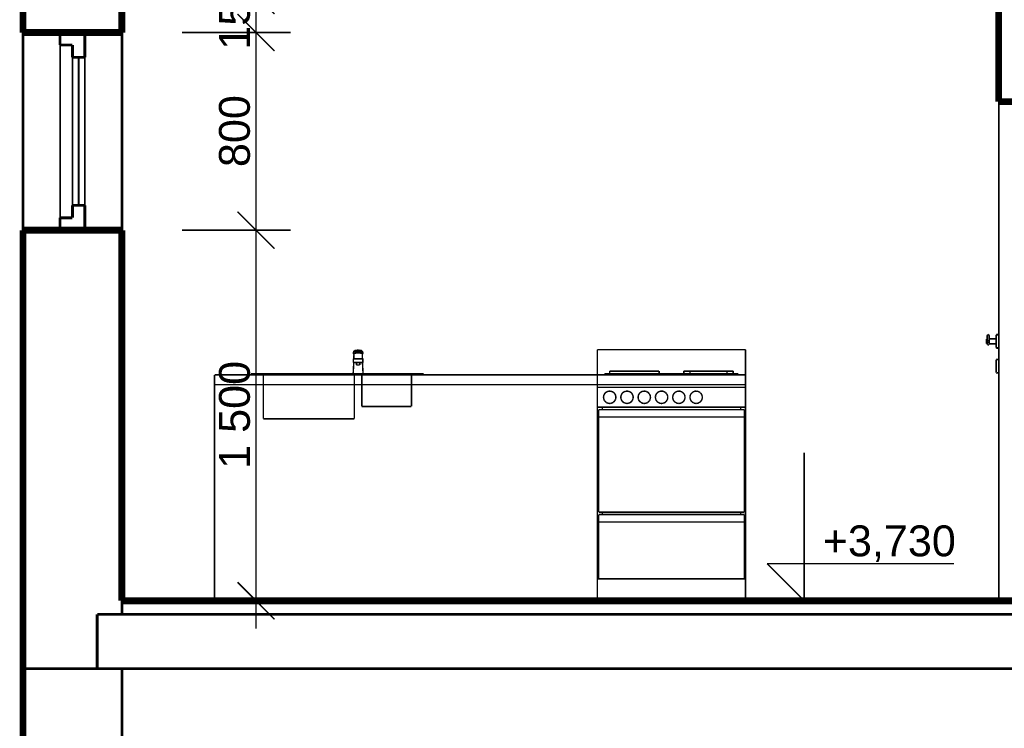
# Model space of a CAD drawing. Extents: x -289843 to 60066, y -44128 to 109843.
# Tile 48 of 61: x 30690 to 34676, y 972 to 3840. Entities that reach past the tile are written whole.
import ezdxf

# ---------------------------------------------------------------- set-up
doc = ezdxf.new("R2010")
doc.units = 0
doc.header["$MEASUREMENT"] = 0
doc.linetypes.add('WOOD', pattern=[52.916697, 35.277793, -17.638904])
for name, color, linetype in [('EXTERIOR_WALLS', 7, 'Continuous'), ('KÓTY', 7, 'Continuous'), ('múry', 7, 'Continuous'), ('SHUTTERS', 7, 'Continuous')]:
    doc.layers.add(name, color=color, linetype=linetype)
doc.styles.add('GENERATED_STYLE_1', font='arial.ttf')
doc.dimstyles.new('Dimstyle_D87F', dxfattribs={"dimtxt": 125, "dimasz": 142.5, "dimexe": 0.18, "dimexo": 0.3, "dimgap": 0.09, "dimtad": 1, "dimdec": 0, "dimzin": 0, "dimdsep": 46, "dimtxsty": 'GENERATED_STYLE_1', "dimblk": 'ARROWHEAD_6', "dimblk1": 'ARROWHEAD_6', "dimblk2": 'ARROWHEAD_6', "dimcen": 0.09, "dimclrd": 124, "dimclre": 124, "dimclrt": 124, "dimadec": 0, "dimazin": 0, "dimtfac": 1, "dimtdec": 4, "dimtmove": 0, "dimatfit": 0, "dimfxl": 0, "dimtolj": 1, "dimtzin": 0, "dimarcsym": 0})

# ---------------------------------------------------------------- blocks, each defined once
blk = doc.blocks.new('*D651')
at = {"layer": 'KÓTY', "color": 124, "linetype": 'Continuous', "transparency": 16777216, "const_width": 6.17}
for points in [[(-9576.6, 5305), (-9426.6, 5155)], [(-9360.9, 5230), (-9801.6, 5230)], [(-9501.6, 3730), (-9501.6, 5230)], [(-9576.6, 3805), (-9426.6, 3655)], [(-9360.9, 3730), (-9801.6, 3730)], [(-9501.6, 3617.5), (-9501.6, 3730)]]:
    blk.add_lwpolyline(points, dxfattribs=at)
at = {"layer": 'KÓTY', "color": 124, "transparency": 16777216, "style": 'GENERATED_STYLE_1', "oblique": 0}
blk.add_text('1\xa0500', height=125, rotation=90, dxfattribs=at).set_placement((-9526.6, 4263.9))
blk = doc.blocks.new('ARROWHEAD_6')
at = {"color": 0, "linetype": 'Continuous'}
for p, q in [((-0.5, -0.5), (0.5, 0.5)), ((0, 0), (-1, 0))]:
    blk.add_line(p, q, dxfattribs=at)
blk = doc.blocks.new('*D652')
at = {"layer": 'KÓTY', "color": 124, "linetype": 'Continuous', "transparency": 16777216, "const_width": 6.17}
for points in [[(-9576.6, 6105), (-9426.6, 5955)], [(-9360.9, 6030), (-9801.6, 6030)], [(-9501.6, 5230), (-9501.6, 6030)], [(-9576.6, 5305), (-9426.6, 5155)], [(-9360.9, 5230), (-9801.6, 5230)]]:
    blk.add_lwpolyline(points, dxfattribs=at)
at = {"layer": 'KÓTY', "color": 124, "transparency": 16777216, "style": 'GENERATED_STYLE_1', "oblique": 0}
for s, p in [('150', (-9526.6, 5960.4)), ('800', (-9526.6, 5485.4))]:
    blk.add_text(s, height=125, rotation=90, dxfattribs=at).set_placement(p)
blk = doc.blocks.new('*D653')
at = {"layer": 'KÓTY', "color": 124, "linetype": 'Continuous', "transparency": 16777216, "const_width": 6.17}
for points in [[(-9576.6, 6255), (-9426.6, 6105)], [(-9360.9, 6180), (-9801.6, 6180)], [(-9501.6, 6030), (-9501.6, 6180)], [(-9576.6, 6105), (-9426.6, 5955)], [(-9360.9, 6030), (-9801.6, 6030)]]:
    blk.add_lwpolyline(points, dxfattribs=at)
blk = doc.blocks.new('*D654')
at = {"layer": 'KÓTY', "color": 124, "linetype": 'Continuous', "transparency": 16777216, "const_width": 6.17}
for points in [[(-9576.6, 6748), (-9426.6, 6598)], [(-9360.9, 6673), (-9801.6, 6673)], [(-9501.6, 6180), (-9501.6, 6673)], [(-9576.6, 6255), (-9426.6, 6105)], [(-9360.9, 6180), (-9801.6, 6180)]]:
    blk.add_lwpolyline(points, dxfattribs=at)
at = {"layer": 'KÓTY', "color": 124, "transparency": 16777216, "style": 'GENERATED_STYLE_1', "oblique": 0}
for s, p in [('300', (-9526.6, 6658.1)), ('493', (-9526.6, 6281.9))]:
    blk.add_text(s, height=125, rotation=90, dxfattribs=at).set_placement(p)
blk = doc.blocks.new('*D655')
at = {"layer": 'KÓTY', "color": 124, "linetype": 'Continuous', "transparency": 16777216, "const_width": 6.17}
for points in [[(-9501.6, 6973), (-9501.6, 7085.5)], [(-9426.6, 6898), (-9576.6, 7048)], [(-9360.9, 6973), (-9801.6, 6973)], [(-9501.6, 6673), (-9501.6, 6973)], [(-9576.6, 6748), (-9426.6, 6598)], [(-9360.9, 6673), (-9801.6, 6673)]]:
    blk.add_lwpolyline(points, dxfattribs=at)
blk = doc.blocks.new('DIM_2116', base_point=(-7282.1, 3730))
at = {"layer": 'KÓTY', "color": 124, "linetype": 'Continuous', "const_width": 6.17}
for points in [[(-7282.1, 3730), (-7282.1, 4330)], [(-7282.1, 3730), (-7432.1, 3880)], [(-7432.1, 3880), (-7282.1, 3880)], [(-7282.1, 3880), (-6675, 3880)], [(-7282.1, 3730), (-7582.1, 3730)], [(-7282.1, 3730), (-7169.6, 3730)]]:
    blk.add_lwpolyline(points, dxfattribs=at)
at = {"layer": 'KÓTY', "color": 124, "style": 'GENERATED_STYLE_1', "oblique": 0}
blk.add_text('+3,730', height=125, dxfattribs=at).set_placement((-7207.1, 3910))
blk = doc.blocks.new('DIM_2115', base_point=(-9501.6, 5230))
at = {"layer": 'KÓTY', "color": 124, "linetype": 'Continuous'}
for p1, p2, picture, middle in [((-10044.6, 6673), (-10044.6, 6973), '*D655', (-9589.1, 6706.4)), ((-10044.6, 6180), (-10044.6, 6673), '*D654', (-9589.1, 6330.1)), ((-10044.6, 5230), (-10044.6, 6030), '*D652', (-9589.1, 5533.6)), ((-10044.6, 6030), (-10044.6, 6180), '*D653', (-9589.1, 6008.6)), ((-10044.6, 3730), (-10044.6, 5230), '*D651', (-9589.1, 4312.1))]:
    dim = blk.add_aligned_dim(p1=p1, p2=p2, distance=-543.1, dimstyle='Dimstyle_D87F', dxfattribs=at)
    dim.commit()
    dim.dimension.update_dxf_attribs({"geometry": picture, "text_midpoint": middle, "text_rotation": 90})

msp = doc.modelspace()

# ---------------------------------------------------------------- linework, layer by layer
at = {"layer": 'EXTERIOR_WALLS', "color": 7, "linetype": 'Continuous', "const_width": 6}
for points in [[(32040.8, 2492.1), (32043.1, 2499.2)], [(32040.8, 2488.1), (32043.1, 2495.2)], [(32040.8, 2488.1), (32040.8, 2492.1)], [(32040.8, 2487.4), (32040.8, 2488.1)], [(32041.5, 2486.6), (32040.8, 2487.4)], [(32042.9, 2485.9), (32041.5, 2486.6)], [(32042.3, 2467.8), (32043.1, 2487.8)], [(32043, 2485.9), (32042.9, 2485.9)], [(32043.1, 2499.2), (32043.6, 2499.8)], [(32043.1, 2495.2), (32043.6, 2495.9)], [(32043.1, 2487.8), (32043.4, 2488.5)], [(32043.4, 2488.5), (32044.1, 2489.1)], [(32043.6, 2499.8), (32044.5, 2500.4)], [(32043.6, 2495.9), (32044.5, 2496.5)], [(32044.1, 2489.1), (32045.4, 2489.7)], [(32044.5, 2500.4), (32046, 2501)], [(32044.5, 2496.5), (32046, 2497)], [(32045.4, 2489.7), (32047.1, 2490.2)], [(32046, 2501), (32047.9, 2501.5)], [(32046, 2497), (32047.9, 2497.5)], [(32047.1, 2490.2), (32049.2, 2490.7)], [(32047.9, 2501.5), (32050.1, 2501.9)], [(32047.9, 2497.5), (32050.1, 2498)], [(32049.2, 2495.4), (32049, 2495)], [(32049, 2495), (32049, 2492.4)], [(32049, 2492.4), (32070.8, 2492.4)], [(32049.7, 2495.8), (32049.2, 2495.4)], [(32049.2, 2490.7), (32051.5, 2491)], [(32050.5, 2496.2), (32049.7, 2495.8)], [(32050.1, 2501.9), (32052.7, 2502.2)], [(32050.1, 2498), (32052.7, 2498.3)], [(32051.5, 2496.5), (32050.5, 2496.2)], [(32050.9, 2496.3), (32068.9, 2496.3)], [(32052.9, 2496.8), (32051.5, 2496.5)], [(32051.5, 2491), (32054.2, 2491.3)], [(32052.7, 2502.2), (32055.5, 2502.5)], [(32052.7, 2498.3), (32055.5, 2498.5)], [(32054.4, 2497), (32052.9, 2496.8)], [(32054.2, 2491.3), (32057, 2491.5)], [(32056.2, 2497.2), (32054.4, 2497)], [(32055.5, 2502.5), (32058.4, 2502.6)], [(32055.5, 2498.5), (32058.4, 2498.6)], [(32058, 2497.3), (32056.2, 2497.2)], [(32057, 2491.5), (32059.9, 2491.5)], [(32059.9, 2497.3), (32058, 2497.3)], [(32058.4, 2502.6), (32061.4, 2502.6)], [(32058.4, 2498.6), (32061.4, 2498.6)], [(32061.8, 2497.3), (32059.9, 2497.3)], [(32059.9, 2491.5), (32062.8, 2491.5)], [(32061.4, 2502.6), (32064.3, 2502.5)], [(32061.4, 2498.6), (32064.3, 2498.5)], [(32063.6, 2497.2), (32061.8, 2497.3)], [(32062.8, 2491.5), (32065.6, 2491.3)], [(32065.3, 2497), (32063.6, 2497.2)], [(32064.3, 2502.5), (32067.1, 2502.2)], [(32064.3, 2498.5), (32067.1, 2498.3)], [(32066.9, 2496.8), (32065.3, 2497)], [(32065.6, 2491.3), (32068.2, 2491)], [(32068.2, 2496.5), (32066.9, 2496.8)], [(32067.1, 2502.2), (32069.6, 2501.9)], [(32067.1, 2498.3), (32069.6, 2498)], [(32069.3, 2496.2), (32068.2, 2496.5)], [(32068.2, 2491), (32070.6, 2490.7)], [(32070.1, 2495.8), (32069.3, 2496.2)], [(32069.6, 2501.9), (32071.9, 2501.5)], [(32069.6, 2498), (32071.9, 2497.5)], [(32070.6, 2495.4), (32070.1, 2495.8)], [(32070.8, 2495), (32070.6, 2495.4)], [(32070.6, 2490.7), (32072.7, 2490.2)], [(32070.8, 2492.4), (32070.8, 2495)], [(32071.9, 2501.5), (32073.8, 2501)], [(32071.9, 2497.5), (32073.8, 2497)], [(32072.7, 2490.2), (32074.4, 2489.7)], [(32073.8, 2501), (32075.2, 2500.4)], [(32073.8, 2497), (32075.2, 2496.5)], [(32074.4, 2489.7), (32075.6, 2489.1)], [(32075.2, 2500.4), (32076.2, 2499.8)], [(32075.2, 2496.5), (32076.2, 2495.9)], [(32075.6, 2489.1), (32076.4, 2488.5)], [(32076.2, 2499.8), (32076.7, 2499.2)], [(32076.2, 2495.9), (32076.7, 2495.2)], [(32076.4, 2488.5), (32076.7, 2487.8)], [(32076.7, 2499.2), (32079, 2492.1)], [(32076.7, 2495.2), (32079, 2488.1)], [(32077.5, 2467.8), (32076.7, 2487.8)], [(32076.9, 2485.9), (32076.8, 2485.9)], [(32078.2, 2486.6), (32076.9, 2485.9)], [(32078.9, 2487.4), (32078.2, 2486.6)], [(32079, 2488.1), (32078.9, 2487.4)], [(32079, 2488.1), (32079, 2492.1)], [(33028.5, 2504.4), (33628.5, 2504.4)], [(33028.5, 2402.8), (33028.5, 2504.4)], [(33628.5, 2402.8), (33628.5, 2504.4)], [(32039.9, 2407.8), (32042.3, 2452.8)], [(32040.7, 2467.8), (32040.8, 2467.8)], [(32040.7, 2452.8), (32040.7, 2467.8)], [(32040.7, 2452.8), (32040.8, 2452.8)], [(32040.8, 2467.8), (32051, 2467.8)], [(32040.8, 2452.8), (32051, 2452.8)], [(32051, 2467.8), (32051.3, 2467.8)], [(32051, 2452.8), (32051.3, 2452.8)], [(32051.3, 2467.8), (32052, 2467.8)], [(32051.3, 2452.8), (32052, 2452.8)], [(32052, 2467.8), (32052.9, 2467.8)], [(32052, 2452.8), (32052.9, 2452.8)], [(32052.9, 2467.8), (32054, 2467.8)], [(32052.9, 2452.8), (32054, 2452.8)], [(32053.1, 2442.8), (32053.1, 2452.8)], [(32053.1, 2442.8), (32053.2, 2442.8)], [(32053.2, 2442.8), (32053.5, 2442.8)], [(32053.5, 2442.8), (32054, 2442.8)], [(32054, 2467.8), (32055.3, 2467.8)], [(32054, 2452.8), (32055.3, 2452.8)], [(32054, 2442.8), (32054.7, 2442.8)], [(32054.7, 2442.8), (32055.5, 2442.8)], [(32055.3, 2467.8), (32056.7, 2467.8)], [(32055.3, 2452.8), (32056.7, 2452.8)], [(32055.5, 2442.8), (32056.5, 2442.8)], [(32056.5, 2442.8), (32057.6, 2442.8)], [(32056.7, 2467.8), (32058.3, 2467.8)], [(32056.7, 2452.8), (32058.3, 2452.8)], [(32057.6, 2442.8), (32058.7, 2442.8)], [(32058.3, 2467.8), (32059.9, 2467.8)], [(32058.3, 2452.8), (32059.9, 2452.8)], [(32058.7, 2442.8), (32059.9, 2442.8)], [(32059.9, 2467.8), (32061.5, 2467.8)], [(32059.9, 2452.8), (32061.5, 2452.8)], [(32059.9, 2442.8), (32061.1, 2442.8)], [(32061.1, 2442.8), (32062.2, 2442.8)], [(32061.5, 2467.8), (32063, 2467.8)], [(32061.5, 2452.8), (32063, 2452.8)], [(32062.2, 2442.8), (32063.3, 2442.8)], [(32063, 2467.8), (32064.5, 2467.8)], [(32063, 2452.8), (32064.5, 2452.8)], [(32063.3, 2442.8), (32064.3, 2442.8)], [(32064.3, 2442.8), (32065.1, 2442.8)], [(32064.5, 2467.8), (32065.8, 2467.8)], [(32064.5, 2452.8), (32065.8, 2452.8)], [(32065.1, 2442.8), (32065.8, 2442.8)], [(32065.8, 2467.8), (32066.9, 2467.8)], [(32065.8, 2452.8), (32066.9, 2452.8)], [(32065.8, 2442.8), (32066.3, 2442.8)], [(32066.3, 2442.8), (32066.6, 2442.8)], [(32066.6, 2442.8), (32066.7, 2442.8)], [(32066.7, 2442.8), (32066.7, 2452.8)], [(32066.9, 2467.8), (32067.8, 2467.8)], [(32066.9, 2452.8), (32067.8, 2452.8)], [(32067.8, 2467.8), (32068.4, 2467.8)], [(32067.8, 2452.8), (32068.4, 2452.8)], [(32068.4, 2467.8), (32068.8, 2467.8)], [(32068.4, 2452.8), (32068.8, 2452.8)], [(32068.8, 2467.8), (32078.9, 2467.8)], [(32068.8, 2452.8), (32078.9, 2452.8)], [(32079.9, 2407.8), (32077.5, 2452.8)], [(32078.9, 2467.8), (32079, 2467.8)], [(32078.9, 2452.8), (32079, 2452.8)], [(32079, 2452.8), (32079, 2467.8)], [(31625.9, 2407.8), (31632.6, 2407.8)], [(31625.9, 2402.8), (31632.6, 2402.8)], [(31632.6, 2407.8), (31650.9, 2407.8)], [(31632.6, 2402.8), (31650.9, 2402.8)], [(31650.9, 2407.8), (31675.9, 2407.8)], [(31650.9, 2402.8), (31675.9, 2402.8)], [(31675.9, 2407.8), (32275.9, 2407.8)], [(31675.9, 2402.8), (32275.9, 2402.8)], [(32275.9, 2407.8), (32300.9, 2407.8)], [(32275.9, 2402.8), (32300.9, 2402.8)], [(32300.9, 2407.8), (32319.2, 2407.8)], [(32300.9, 2402.8), (32319.2, 2402.8)], [(32319.2, 2407.8), (32325.9, 2407.8)], [(32319.2, 2402.8), (32325.9, 2402.8)], [(33028.5, 2402.8), (33628.5, 2402.8)], [(33028.5, 2352), (33028.5, 2402.8)], [(33058.5, 2407.8), (33078.5, 2407.8)], [(33058.5, 2402.8), (33058.5, 2407.8)], [(33078.5, 2417.8), (33080, 2417.8)], [(33078.5, 2407.8), (33078.5, 2417.8)], [(33078.5, 2407.8), (33578.5, 2407.8)], [(33078.5, 2402.8), (33078.5, 2407.8)], [(33080, 2417.8), (33084.5, 2417.8)], [(33084.5, 2417.8), (33091.9, 2417.8)], [(33091.9, 2417.8), (33101.9, 2417.8)], [(33101.9, 2417.8), (33114.2, 2417.8)], [(33114.2, 2417.8), (33128.5, 2417.8)], [(33128.5, 2417.8), (33144.3, 2417.8)], [(33144.3, 2417.8), (33161.1, 2417.8)], [(33161.1, 2417.8), (33178.5, 2417.8)], [(33178.5, 2417.8), (33195.9, 2417.8)], [(33195.9, 2417.8), (33212.7, 2417.8)], [(33212.7, 2417.8), (33228.5, 2417.8)], [(33228.5, 2417.8), (33242.8, 2417.8)], [(33242.8, 2417.8), (33255.1, 2417.8)], [(33255.1, 2417.8), (33265.1, 2417.8)], [(33265.1, 2417.8), (33272.5, 2417.8)], [(33272.5, 2417.8), (33277, 2417.8)], [(33277, 2417.8), (33278.5, 2417.8)], [(33278.5, 2407.8), (33278.5, 2417.8)], [(33378.5, 2417.8), (33380, 2417.8)], [(33378.5, 2407.8), (33378.5, 2417.8)], [(33380, 2417.8), (33384.5, 2417.8)], [(33384.5, 2417.8), (33391.9, 2417.8)], [(33391.9, 2417.8), (33401.9, 2417.8)], [(33401.9, 2417.8), (33403.5, 2417.8)], [(33403.5, 2417.8), (33404.6, 2417.8)], [(33403.5, 2407.8), (33403.5, 2417.8)], [(33404.6, 2417.8), (33408, 2417.8)], [(33408, 2417.8), (33413.5, 2417.8)], [(33413.5, 2417.8), (33421, 2417.8)], [(33421, 2417.8), (33430.3, 2417.8)], [(33430.3, 2417.8), (33441, 2417.8)], [(33441, 2417.8), (33452.8, 2417.8)], [(33452.8, 2417.8), (33465.5, 2417.8)], [(33465.5, 2417.8), (33478.5, 2417.8)], [(33478.5, 2417.8), (33491.5, 2417.8)], [(33491.5, 2417.8), (33504.1, 2417.8)], [(33504.1, 2417.8), (33516, 2417.8)], [(33516, 2417.8), (33526.7, 2417.8)], [(33526.7, 2417.8), (33535.9, 2417.8)], [(33535.9, 2417.8), (33543.4, 2417.8)], [(33543.4, 2417.8), (33549, 2417.8)], [(33549, 2417.8), (33552.4, 2417.8)], [(33552.4, 2417.8), (33553.5, 2417.8)], [(33553.5, 2407.8), (33553.5, 2417.8)], [(33553.5, 2417.8), (33555.1, 2417.8)], [(33555.1, 2417.8), (33565.1, 2417.8)], [(33565.1, 2417.8), (33572.5, 2417.8)], [(33572.5, 2417.8), (33577, 2417.8)], [(33577, 2417.8), (33578.5, 2417.8)], [(33578.5, 2407.8), (33578.5, 2417.8)], [(33578.5, 2407.8), (33598.5, 2407.8)], [(33578.5, 2402.8), (33578.5, 2407.8)], [(33598.5, 2402.8), (33598.5, 2407.8)], [(33628.5, 2352), (33628.5, 2402.8)], [(33028.5, 2352), (33628.5, 2352)], [(33028.5, 2272), (33028.5, 2352)], [(33628.5, 2272), (33628.5, 2352)], [(33053.9, 2316.4), (33053.5, 2312)], [(33053.5, 2312), (33053.9, 2307.7)], [(33055, 2320.6), (33053.9, 2316.4)], [(33056.8, 2324.5), (33055, 2320.6)], [(33059.3, 2328.1), (33056.8, 2324.5)], [(33062.4, 2331.2), (33059.3, 2328.1)], [(33066, 2333.7), (33062.4, 2331.2)], [(33069.9, 2335.5), (33066, 2333.7)], [(33074.2, 2336.7), (33069.9, 2335.5)], [(33078.5, 2337), (33074.2, 2336.7)], [(33082.8, 2336.7), (33078.5, 2337)], [(33087, 2335.5), (33082.8, 2336.7)], [(33091, 2333.7), (33087, 2335.5)], [(33094.6, 2331.2), (33091, 2333.7)], [(33097.6, 2328.1), (33094.6, 2331.2)], [(33100.1, 2324.5), (33097.6, 2328.1)], [(33102, 2320.6), (33100.1, 2324.5)], [(33103.1, 2316.4), (33102, 2320.6)], [(33103.5, 2312), (33103.1, 2316.4)], [(33103.1, 2307.7), (33103.5, 2312)], [(33123.9, 2316.4), (33123.5, 2312)], [(33123.5, 2312), (33123.9, 2307.7)], [(33125, 2320.6), (33123.9, 2316.4)], [(33126.8, 2324.5), (33125, 2320.6)], [(33129.3, 2328.1), (33126.8, 2324.5)], [(33132.4, 2331.2), (33129.3, 2328.1)], [(33136, 2333.7), (33132.4, 2331.2)], [(33139.9, 2335.5), (33136, 2333.7)], [(33144.2, 2336.7), (33139.9, 2335.5)], [(33148.5, 2337), (33144.2, 2336.7)], [(33152.8, 2336.7), (33148.5, 2337)], [(33157, 2335.5), (33152.8, 2336.7)], [(33161, 2333.7), (33157, 2335.5)], [(33164.6, 2331.2), (33161, 2333.7)], [(33167.6, 2328.1), (33164.6, 2331.2)], [(33170.1, 2324.5), (33167.6, 2328.1)], [(33172, 2320.6), (33170.1, 2324.5)], [(33173.1, 2316.4), (33172, 2320.6)], [(33173.5, 2312), (33173.1, 2316.4)], [(33173.1, 2307.7), (33173.5, 2312)], [(33193.9, 2316.4), (33193.5, 2312)], [(33193.5, 2312), (33193.9, 2307.7)], [(33195, 2320.6), (33193.9, 2316.4)], [(33196.8, 2324.5), (33195, 2320.6)], [(33199.3, 2328.1), (33196.8, 2324.5)], [(33202.4, 2331.2), (33199.3, 2328.1)], [(33206, 2333.7), (33202.4, 2331.2)], [(33209.9, 2335.5), (33206, 2333.7)], [(33214.2, 2336.7), (33209.9, 2335.5)], [(33218.5, 2337), (33214.2, 2336.7)], [(33222.8, 2336.7), (33218.5, 2337)], [(33227, 2335.5), (33222.8, 2336.7)], [(33231, 2333.7), (33227, 2335.5)], [(33234.6, 2331.2), (33231, 2333.7)], [(33237.6, 2328.1), (33234.6, 2331.2)], [(33240.1, 2324.5), (33237.6, 2328.1)], [(33242, 2320.6), (33240.1, 2324.5)], [(33243.1, 2316.4), (33242, 2320.6)], [(33243.5, 2312), (33243.1, 2316.4)], [(33243.1, 2307.7), (33243.5, 2312)], [(33263.9, 2316.4), (33263.5, 2312)], [(33263.5, 2312), (33263.9, 2307.7)], [(33265, 2320.6), (33263.9, 2316.4)], [(33266.8, 2324.5), (33265, 2320.6)], [(33269.3, 2328.1), (33266.8, 2324.5)], [(33272.4, 2331.2), (33269.3, 2328.1)], [(33276, 2333.7), (33272.4, 2331.2)], [(33279.9, 2335.5), (33276, 2333.7)], [(33284.2, 2336.7), (33279.9, 2335.5)], [(33288.5, 2337), (33284.2, 2336.7)], [(33292.8, 2336.7), (33288.5, 2337)], [(33297, 2335.5), (33292.8, 2336.7)], [(33301, 2333.7), (33297, 2335.5)], [(33304.6, 2331.2), (33301, 2333.7)], [(33307.6, 2328.1), (33304.6, 2331.2)], [(33310.1, 2324.5), (33307.6, 2328.1)], [(33312, 2320.6), (33310.1, 2324.5)], [(33313.1, 2316.4), (33312, 2320.6)], [(33313.5, 2312), (33313.1, 2316.4)], [(33313.1, 2307.7), (33313.5, 2312)], [(33333.9, 2316.4), (33333.5, 2312)], [(33333.5, 2312), (33333.9, 2307.7)], [(33335, 2320.6), (33333.9, 2316.4)], [(33336.8, 2324.5), (33335, 2320.6)], [(33339.3, 2328.1), (33336.8, 2324.5)], [(33342.4, 2331.2), (33339.3, 2328.1)], [(33346, 2333.7), (33342.4, 2331.2)], [(33349.9, 2335.5), (33346, 2333.7)], [(33354.2, 2336.7), (33349.9, 2335.5)], [(33358.5, 2337), (33354.2, 2336.7)], [(33362.8, 2336.7), (33358.5, 2337)], [(33367, 2335.5), (33362.8, 2336.7)], [(33371, 2333.7), (33367, 2335.5)], [(33374.6, 2331.2), (33371, 2333.7)], [(33377.6, 2328.1), (33374.6, 2331.2)], [(33380.1, 2324.5), (33377.6, 2328.1)], [(33382, 2320.6), (33380.1, 2324.5)], [(33383.1, 2316.4), (33382, 2320.6)], [(33383.5, 2312), (33383.1, 2316.4)], [(33383.1, 2307.7), (33383.5, 2312)], [(33403.9, 2316.4), (33403.5, 2312)], [(33403.5, 2312), (33403.9, 2307.7)], [(33405, 2320.6), (33403.9, 2316.4)], [(33406.8, 2324.5), (33405, 2320.6)], [(33409.3, 2328.1), (33406.8, 2324.5)], [(33412.4, 2331.2), (33409.3, 2328.1)], [(33416, 2333.7), (33412.4, 2331.2)], [(33419.9, 2335.5), (33416, 2333.7)], [(33424.2, 2336.7), (33419.9, 2335.5)], [(33428.5, 2337), (33424.2, 2336.7)], [(33432.8, 2336.7), (33428.5, 2337)], [(33437, 2335.5), (33432.8, 2336.7)], [(33441, 2333.7), (33437, 2335.5)], [(33444.6, 2331.2), (33441, 2333.7)], [(33447.6, 2328.1), (33444.6, 2331.2)], [(33450.1, 2324.5), (33447.6, 2328.1)], [(33452, 2320.6), (33450.1, 2324.5)], [(33453.1, 2316.4), (33452, 2320.6)], [(33453.5, 2312), (33453.1, 2316.4)], [(33453.1, 2307.7), (33453.5, 2312)], [(33028.5, 1597.3), (33028.5, 2272)], [(33028.5, 2272), (33628.5, 2272)], [(33048.5, 2262), (33048.5, 2272)], [(33053.9, 2307.7), (33055, 2303.5)], [(33055, 2303.5), (33056.8, 2299.5)], [(33056.8, 2299.5), (33059.3, 2296)], [(33059.3, 2296), (33062.4, 2292.9)], [(33062.4, 2292.9), (33066, 2290.4)], [(33066, 2290.4), (33069.9, 2288.6)], [(33069.9, 2288.6), (33074.2, 2287.4)], [(33074.2, 2287.4), (33078.5, 2287)], [(33078.5, 2287), (33082.8, 2287.4)], [(33082.8, 2287.4), (33087, 2288.6)], [(33087, 2288.6), (33091, 2290.4)], [(33091, 2290.4), (33094.6, 2292.9)], [(33094.6, 2292.9), (33097.6, 2296)], [(33097.6, 2296), (33100.1, 2299.5)], [(33100.1, 2299.5), (33102, 2303.5)], [(33102, 2303.5), (33103.1, 2307.7)], [(33123.9, 2307.7), (33125, 2303.5)], [(33125, 2303.5), (33126.8, 2299.5)], [(33126.8, 2299.5), (33129.3, 2296)], [(33129.3, 2296), (33132.4, 2292.9)], [(33132.4, 2292.9), (33136, 2290.4)], [(33136, 2290.4), (33139.9, 2288.6)], [(33139.9, 2288.6), (33144.2, 2287.4)], [(33144.2, 2287.4), (33148.5, 2287)], [(33148.5, 2287), (33152.8, 2287.4)], [(33152.8, 2287.4), (33157, 2288.6)], [(33157, 2288.6), (33161, 2290.4)], [(33161, 2290.4), (33164.6, 2292.9)], [(33164.6, 2292.9), (33167.6, 2296)], [(33167.6, 2296), (33170.1, 2299.5)], [(33170.1, 2299.5), (33172, 2303.5)], [(33172, 2303.5), (33173.1, 2307.7)], [(33193.9, 2307.7), (33195, 2303.5)], [(33195, 2303.5), (33196.8, 2299.5)], [(33196.8, 2299.5), (33199.3, 2296)], [(33199.3, 2296), (33202.4, 2292.9)], [(33202.4, 2292.9), (33206, 2290.4)], [(33206, 2290.4), (33209.9, 2288.6)], [(33209.9, 2288.6), (33214.2, 2287.4)], [(33214.2, 2287.4), (33218.5, 2287)], [(33218.5, 2287), (33222.8, 2287.4)], [(33222.8, 2287.4), (33227, 2288.6)], [(33227, 2288.6), (33231, 2290.4)], [(33231, 2290.4), (33234.6, 2292.9)], [(33234.6, 2292.9), (33237.6, 2296)], [(33237.6, 2296), (33240.1, 2299.5)], [(33240.1, 2299.5), (33242, 2303.5)], [(33242, 2303.5), (33243.1, 2307.7)], [(33263.9, 2307.7), (33265, 2303.5)], [(33265, 2303.5), (33266.8, 2299.5)], [(33266.8, 2299.5), (33269.3, 2296)], [(33269.3, 2296), (33272.4, 2292.9)], [(33272.4, 2292.9), (33276, 2290.4)], [(33276, 2290.4), (33279.9, 2288.6)], [(33279.9, 2288.6), (33284.2, 2287.4)], [(33284.2, 2287.4), (33288.5, 2287)], [(33288.5, 2287), (33292.8, 2287.4)], [(33292.8, 2287.4), (33297, 2288.6)], [(33297, 2288.6), (33301, 2290.4)], [(33301, 2290.4), (33304.6, 2292.9)], [(33304.6, 2292.9), (33307.6, 2296)], [(33307.6, 2296), (33310.1, 2299.5)], [(33310.1, 2299.5), (33312, 2303.5)], [(33312, 2303.5), (33313.1, 2307.7)], [(33333.9, 2307.7), (33335, 2303.5)], [(33335, 2303.5), (33336.8, 2299.5)], [(33336.8, 2299.5), (33339.3, 2296)], [(33339.3, 2296), (33342.4, 2292.9)], [(33342.4, 2292.9), (33346, 2290.4)], [(33346, 2290.4), (33349.9, 2288.6)], [(33349.9, 2288.6), (33354.2, 2287.4)], [(33354.2, 2287.4), (33358.5, 2287)], [(33358.5, 2287), (33362.8, 2287.4)], [(33362.8, 2287.4), (33367, 2288.6)], [(33367, 2288.6), (33371, 2290.4)], [(33371, 2290.4), (33374.6, 2292.9)], [(33374.6, 2292.9), (33377.6, 2296)], [(33377.6, 2296), (33380.1, 2299.5)], [(33380.1, 2299.5), (33382, 2303.5)], [(33382, 2303.5), (33383.1, 2307.7)], [(33403.9, 2307.7), (33405, 2303.5)], [(33405, 2303.5), (33406.8, 2299.5)], [(33406.8, 2299.5), (33409.3, 2296)], [(33409.3, 2296), (33412.4, 2292.9)], [(33412.4, 2292.9), (33416, 2290.4)], [(33416, 2290.4), (33419.9, 2288.6)], [(33419.9, 2288.6), (33424.2, 2287.4)], [(33424.2, 2287.4), (33428.5, 2287)], [(33428.5, 2287), (33432.8, 2287.4)], [(33432.8, 2287.4), (33437, 2288.6)], [(33437, 2288.6), (33441, 2290.4)], [(33441, 2290.4), (33444.6, 2292.9)], [(33444.6, 2292.9), (33447.6, 2296)], [(33447.6, 2296), (33450.1, 2299.5)], [(33450.1, 2299.5), (33452, 2303.5)], [(33452, 2303.5), (33453.1, 2307.7)], [(33608.5, 2262), (33608.5, 2272)], [(33628.5, 1597.3), (33628.5, 2272)], [(33033.5, 2262), (33623.5, 2262)], [(33033.5, 2232), (33033.5, 2262)], [(33033.5, 1847.3), (33033.5, 2232)], [(33623.5, 2232), (33033.5, 2232)], [(33623.5, 2262), (33623.5, 2232)], [(33623.5, 1847.3), (33623.5, 2232)], [(33033.5, 1847.3), (33623.5, 1847.3)], [(33033.5, 1837.3), (33623.5, 1837.3)], [(33033.5, 1807.3), (33033.5, 1837.3)], [(33048.5, 1837.3), (33048.5, 1847.3)], [(33608.5, 1837.3), (33608.5, 1847.3)], [(33623.5, 1837.3), (33623.5, 1807.3)], [(33033.5, 1577.3), (33033.5, 1807.3)], [(33623.5, 1807.3), (33033.5, 1807.3)], [(33623.5, 1577.3), (33623.5, 1807.3)], [(33028.5, 1577.3), (33028.5, 1597.3)], [(33628.5, 1577.3), (33628.5, 1597.3)], [(33028.5, 1488.4), (33028.5, 1577.3)], [(33028.5, 1577.3), (33033.5, 1577.3)], [(33033.5, 1577.3), (33623.5, 1577.3)], [(33623.5, 1577.3), (33628.5, 1577.3)], [(33628.5, 1488.4), (33628.5, 1577.3)]]:
    msp.add_lwpolyline(points, dxfattribs=at)
at = {"layer": 'EXTERIOR_WALLS', "color": 7, "linetype": 'WOOD', "const_width": 6}
for points in [[(31675.9, 2225), (31675.9, 2402.8)], [(32044.9, 2225), (32044.9, 2402.8)], [(32074.9, 2275), (32074.9, 2402.8)], [(32275.9, 2275), (32275.9, 2402.8)], [(32074.9, 2275), (32081.6, 2275)], [(32081.6, 2275), (32099.9, 2275)], [(32099.9, 2275), (32124.9, 2275)], [(32124.9, 2275), (32225.9, 2275)], [(32225.9, 2275), (32250.9, 2275)], [(32250.9, 2275), (32269.2, 2275)], [(32269.2, 2275), (32275.9, 2275)], [(31675.9, 2225), (31682.6, 2225)], [(31682.6, 2225), (31700.9, 2225)], [(31700.9, 2225), (31725.9, 2225)], [(31725.9, 2225), (31994.9, 2225)], [(31994.9, 2225), (32019.9, 2225)], [(32019.9, 2225), (32038.2, 2225)], [(32038.2, 2225), (32044.9, 2225)]]:
    msp.add_lwpolyline(points, dxfattribs=at)
at = {"layer": 'múry', "color": 7, "linetype": 'Continuous'}
for points, const_width in [([(30703.5, 3788.4), (30703.5, 6508.4)], 27.5), ([(31103.5, 3788.4), (31103.5, 4731.4)], 27.5), ([(34653.5, 3508.4), (34653.5, 4165.2)], 27.5), ([(30703.5, 3788.4), (31103.5, 3788.4)], 27.5), ([(30703.5, 2988.4), (30703.5, 3788.4)], 11), ([(30853.5, 3738.4), (30853.5, 3788.4)], 11), ([(30853.5, 3788.4), (30953.5, 3788.4)], 11), ([(30953.5, 3738.4), (30953.5, 3788.4)], 11), ([(31103.5, 2988.4), (31103.5, 3788.4)], 11), ([(30853.5, 3738.4), (30903.5, 3738.4)], 11), ([(30853.5, 3038.4), (30853.5, 3738.4)], 7), ([(30903.5, 3688.4), (30903.5, 3738.4)], 11), ([(30953.5, 3688.4), (30953.5, 3738.4)], 11), ([(30903.5, 3688.4), (30953.5, 3688.4)], 11), ([(30903.5, 3088.4), (30903.5, 3688.4)], 7), ([(30928.5, 3088.4), (30928.5, 3688.4)], 7), ([(30953.5, 3088.4), (30953.5, 3688.4)], 7), ([(34653.5, 3508.4), (34753.5, 3508.4)], 27.5), ([(34653.5, 3508.4), (34753.5, 3508.4)], 7), ([(34653.5, 3458.4), (34653.5, 3508.4)], 7), ([(34653.5, 1488.4), (34653.5, 3458.4)], 7), ([(30903.5, 3088.4), (30953.5, 3088.4)], 11), ([(30903.5, 3038.4), (30903.5, 3088.4)], 11), ([(30953.5, 3038.4), (30953.5, 3088.4)], 11), ([(30853.5, 3038.4), (30903.5, 3038.4)], 11), ([(30853.5, 2988.4), (30853.5, 3038.4)], 11), ([(30953.5, 2988.4), (30953.5, 3038.4)], 11), ([(30703.5, 2988.4), (31103.5, 2988.4)], 27.5), ([(30703.5, 308.4), (30703.5, 2988.4)], 27.5), ([(30853.5, 2988.4), (30953.5, 2988.4)], 11), ([(31103.5, 1488.4), (31103.5, 2988.4)], 27.5), ([(31103.5, 2988.4), (31103.5, 1488.4)], 11), ([(34604.5, 2548.3), (34604.5, 2548.4)], 7), ([(34604.5, 2548.4), (34604.6, 2548.4)], 7), ([(34604.5, 2547.7), (34604.5, 2548.3)], 7), ([(34604.6, 2548.4), (34606.7, 2548.4)], 7), ([(34606.7, 2548.4), (34606.8, 2548.4)], 7), ([(34606.8, 2548.4), (34606.8, 2548.3)], 7), ([(34606.8, 2547.7), (34606.8, 2548.3)], 7), ([(34607.1, 2562.4), (34607, 2561.7)], 7), ([(34607, 2561.7), (34607, 2561.5)], 7), ([(34607, 2561.5), (34607, 2561)], 7), ([(34607, 2561), (34607, 2560.2)], 7), ([(34607, 2560.2), (34607, 2559.1)], 7), ([(34607, 2559.1), (34607, 2557.8)], 7), ([(34607, 2557.8), (34607, 2556.3)], 7), ([(34607, 2556.3), (34607, 2554.7)], 7), ([(34607, 2554.7), (34607, 2552.9)], 7), ([(34607, 2552.9), (34607, 2551.2)], 7), ([(34607, 2551.2), (34607, 2549.6)], 7), ([(34607, 2549.6), (34607, 2548.1)], 7), ([(34607, 2548.1), (34607, 2546.8)], 7), ([(34607.3, 2563.1), (34607.1, 2562.4)], 7), ([(34607.6, 2563.8), (34607.3, 2563.1)], 7), ([(34608.1, 2564.3), (34607.6, 2563.8)], 7), ([(34608.7, 2564.8), (34608.1, 2564.3)], 7), ([(34609.3, 2565.2), (34608.7, 2564.8)], 7), ([(34610, 2565.4), (34609.3, 2565.2)], 7), ([(34610.7, 2565.4), (34610, 2565.4)], 7), ([(34611.5, 2565.4), (34610.7, 2565.4)], 7), ([(34612.2, 2565.2), (34611.5, 2565.4)], 7), ([(34612.8, 2564.8), (34612.2, 2565.2)], 7), ([(34613.4, 2564.3), (34612.8, 2564.8)], 7), ([(34613.9, 2563.8), (34613.4, 2564.3)], 7), ([(34614.2, 2563.1), (34613.9, 2563.8)], 7), ([(34614.4, 2562.4), (34614.2, 2563.1)], 7), ([(34614.5, 2561.7), (34614.4, 2562.4)], 7), ([(34614.5, 2561.7), (34614.5, 2561.5)], 7), ([(34614.5, 2561.5), (34614.5, 2561)], 7), ([(34614.5, 2561), (34614.5, 2560.2)], 7), ([(34614.5, 2560.2), (34614.5, 2559.1)], 7), ([(34614.5, 2559.1), (34614.5, 2557.8)], 7), ([(34614.5, 2557.8), (34614.5, 2556.3)], 7), ([(34614.5, 2556.3), (34614.5, 2554.7)], 7), ([(34614.5, 2554.7), (34614.5, 2552.9)], 7), ([(34614.5, 2552.9), (34614.5, 2551.2)], 7), ([(34614.5, 2551.2), (34614.5, 2549.6)], 7), ([(34614.5, 2549.6), (34614.5, 2548.1)], 7), ([(34614.5, 2548.1), (34614.5, 2546.8)], 7), ([(34614.6, 2548.3), (34614.6, 2548.4)], 7), ([(34614.6, 2548.4), (34614.7, 2548.4)], 7), ([(34614.6, 2547.7), (34614.6, 2548.3)], 7), ([(34614.7, 2548.4), (34643.5, 2548.4)], 7), ([(34643.8, 2565.2), (34643.5, 2564.4)], 7), ([(34643.5, 2564.4), (34643.5, 2563.9)], 7), ([(34643.5, 2563.9), (34643.5, 2562.5)], 7), ([(34643.5, 2562.5), (34643.5, 2560.1)], 7), ([(34643.5, 2560.1), (34643.5, 2556.8)], 7), ([(34643.5, 2556.8), (34643.5, 2552.9)], 7), ([(34643.5, 2552.9), (34643.5, 2548.4)], 7), ([(34643.5, 2548.4), (34643.5, 2543.5)], 7), ([(34644.5, 2565.4), (34643.8, 2565.2)], 7), ([(34653.4, 2565.4), (34644.5, 2565.4)], 7), ([(34653.5, 2565.4), (34653.4, 2565.4)], 7), ([(34604.5, 2546.8), (34604.5, 2547.7)], 7), ([(34604.5, 2545.5), (34604.5, 2546.8)], 7), ([(34604.5, 2544), (34604.5, 2545.5)], 7), ([(34604.5, 2542.3), (34604.5, 2544)], 7), ([(34604.5, 2540.4), (34604.5, 2542.3)], 7), ([(34604.5, 2538.4), (34604.5, 2540.4)], 7), ([(34604.5, 2536.5), (34604.5, 2538.4)], 7), ([(34604.5, 2534.6), (34604.5, 2536.5)], 7), ([(34604.5, 2532.9), (34604.5, 2534.6)], 7), ([(34604.5, 2531.4), (34604.5, 2532.9)], 7), ([(34604.5, 2530.1), (34604.5, 2531.4)], 7), ([(34604.5, 2529.2), (34604.5, 2530.1)], 7), ([(34604.5, 2528.6), (34604.5, 2529.2)], 7), ([(34604.5, 2528.4), (34604.5, 2528.6)], 7), ([(34604.5, 2528.4), (34604.6, 2528.4)], 7), ([(34604.6, 2528.4), (34606.7, 2528.4)], 7), ([(34606.7, 2528.4), (34606.8, 2528.4)], 7), ([(34606.8, 2546.8), (34606.8, 2547.7)], 7), ([(34606.8, 2547.2), (34606.9, 2547.2)], 7), ([(34606.8, 2545.5), (34606.8, 2546.8)], 7), ([(34606.8, 2544), (34606.8, 2545.5)], 7), ([(34606.8, 2542.3), (34606.8, 2544)], 7), ([(34606.8, 2540.4), (34606.8, 2542.3)], 7), ([(34606.8, 2538.4), (34606.8, 2540.4)], 7), ([(34606.8, 2536.5), (34606.8, 2538.4)], 7), ([(34606.8, 2534.6), (34606.8, 2536.5)], 7), ([(34606.8, 2532.9), (34606.8, 2534.6)], 7), ([(34606.8, 2531.4), (34606.8, 2532.9)], 7), ([(34606.8, 2530.1), (34606.8, 2531.4)], 7), ([(34606.8, 2529.2), (34606.8, 2530.1)], 7), ([(34606.8, 2529.7), (34606.9, 2529.7)], 7), ([(34606.8, 2528.6), (34606.8, 2529.2)], 7), ([(34606.8, 2528.6), (34606.8, 2528.4)], 7), ([(34607, 2547.2), (34607, 2547)], 7), ([(34607, 2547), (34607, 2546.5)], 7), ([(34607, 2546.8), (34607, 2545.7)], 7), ([(34607, 2546.5), (34607, 2545.7)], 7), ([(34607, 2545.7), (34607, 2544.6)], 7), ([(34607, 2545.7), (34607, 2544.9)], 7), ([(34607, 2544.9), (34607, 2544.4)], 7), ([(34607, 2544.6), (34607, 2543.3)], 7), ([(34607, 2544.4), (34607, 2544.2)], 7), ([(34607.1, 2543.5), (34607, 2544.2)], 7), ([(34607, 2544.2), (34607, 2537.7)], 7), ([(34607, 2543.3), (34607, 2541.8)], 7), ([(34607, 2541.8), (34607, 2540.2)], 7), ([(34607, 2540.2), (34607, 2538.4)], 7), ([(34607, 2538.4), (34607, 2537.1)], 7), ([(34607, 2537.7), (34607, 2535.5)], 7), ([(34607, 2537.1), (34607, 2536.7)], 7), ([(34607, 2536.7), (34607, 2535.2)], 7), ([(34607, 2535.5), (34607, 2533.5)], 7), ([(34607, 2535.1), (34607, 2533.6)], 7), ([(34607, 2533.6), (34607, 2533.4)], 7), ([(34607, 2533.5), (34607, 2531.6)], 7), ([(34607, 2533.4), (34607, 2532.3)], 7), ([(34607, 2532.3), (34607, 2532)], 7), ([(34607, 2532), (34607, 2531.2)], 7), ([(34607, 2531.6), (34607, 2530)], 7), ([(34607, 2531.2), (34607, 2530.8)], 7), ([(34607, 2530.8), (34607, 2530.4)], 7), ([(34607, 2530.4), (34607, 2530.1)], 7), ([(34607, 2530.1), (34607, 2529.9)], 7), ([(34607, 2530), (34607, 2528.7)], 7), ([(34607, 2529.9), (34607, 2529.7)], 7), ([(34607, 2528.7), (34607, 2527.8)], 7), ([(34607, 2527.8), (34607, 2527.3)], 7), ([(34607, 2527.3), (34607, 2527.2)], 7), ([(34607.1, 2526.5), (34607, 2527.2)], 7), ([(34607.3, 2542.8), (34607.1, 2543.5)], 7), ([(34607.3, 2525.8), (34607.1, 2526.5)], 7), ([(34607.6, 2542.1), (34607.3, 2542.8)], 7), ([(34607.6, 2536.4), (34607.3, 2536.8)], 7), ([(34607.6, 2525.1), (34607.3, 2525.8)], 7), ([(34608.1, 2541.5), (34607.6, 2542.1)], 7), ([(34608.1, 2536), (34607.6, 2536.4)], 7), ([(34608.1, 2524.6), (34607.6, 2525.1)], 7), ([(34608.7, 2541.1), (34608.1, 2541.5)], 7), ([(34608.7, 2535.7), (34608.1, 2536)], 7), ([(34608.7, 2524.1), (34608.1, 2524.6)], 7), ([(34609.3, 2540.7), (34608.7, 2541.1)], 7), ([(34609.3, 2535.5), (34608.7, 2535.7)], 7), ([(34609.3, 2523.7), (34608.7, 2524.1)], 7), ([(34610, 2540.5), (34609.3, 2540.7)], 7), ([(34610, 2535.4), (34609.3, 2535.5)], 7), ([(34610, 2523.5), (34609.3, 2523.7)], 7), ([(34610.7, 2540.4), (34610, 2540.5)], 7), ([(34610.7, 2535.4), (34610, 2535.4)], 7), ([(34610.7, 2523.5), (34610, 2523.5)], 7), ([(34611.5, 2540.5), (34610.7, 2540.4)], 7), ([(34611.5, 2535.4), (34610.7, 2535.4)], 7), ([(34611.5, 2523.5), (34610.7, 2523.5)], 7), ([(34612.2, 2540.7), (34611.5, 2540.5)], 7), ([(34612.2, 2535.5), (34611.5, 2535.4)], 7), ([(34612.2, 2523.7), (34611.5, 2523.5)], 7), ([(34612.8, 2541.1), (34612.2, 2540.7)], 7), ([(34612.8, 2535.7), (34612.2, 2535.5)], 7), ([(34612.8, 2524.1), (34612.2, 2523.7)], 7), ([(34613.4, 2541.5), (34612.8, 2541.1)], 7), ([(34613.4, 2536), (34612.8, 2535.7)], 7), ([(34613.4, 2524.6), (34612.8, 2524.1)], 7), ([(34613.9, 2542.1), (34613.4, 2541.5)], 7), ([(34613.9, 2536.4), (34613.4, 2536)], 7), ([(34613.9, 2525.1), (34613.4, 2524.6)], 7), ([(34614.2, 2542.8), (34613.9, 2542.1)], 7), ([(34614.2, 2536.8), (34613.9, 2536.4)], 7), ([(34614.2, 2525.8), (34613.9, 2525.1)], 7), ([(34614.4, 2543.5), (34614.2, 2542.8)], 7), ([(34614.4, 2526.5), (34614.2, 2525.8)], 7), ([(34614.5, 2544.2), (34614.4, 2543.5)], 7), ([(34614.5, 2527.2), (34614.4, 2526.5)], 7), ([(34614.5, 2547.2), (34614.5, 2547)], 7), ([(34614.5, 2547.2), (34614.6, 2547.2)], 7), ([(34614.5, 2547), (34614.5, 2546.5)], 7), ([(34614.5, 2546.8), (34614.5, 2545.7)], 7), ([(34614.5, 2546.5), (34614.5, 2545.7)], 7), ([(34614.5, 2545.7), (34614.5, 2544.6)], 7), ([(34614.5, 2545.7), (34614.5, 2544.9)], 7), ([(34614.5, 2544.9), (34614.5, 2544.4)], 7), ([(34614.5, 2544.6), (34614.5, 2543.3)], 7), ([(34614.5, 2544.4), (34614.5, 2544.2)], 7), ([(34614.5, 2544.2), (34614.5, 2537.7)], 7), ([(34614.5, 2543.3), (34614.5, 2541.8)], 7), ([(34614.5, 2541.8), (34614.5, 2540.2)], 7), ([(34614.5, 2540.2), (34614.5, 2538.4)], 7), ([(34614.5, 2538.4), (34614.5, 2537.1)], 7), ([(34614.5, 2537.7), (34614.5, 2535.5)], 7), ([(34614.5, 2537.1), (34614.5, 2536.7)], 7), ([(34614.5, 2536.7), (34614.5, 2535.2)], 7), ([(34614.5, 2535.5), (34614.5, 2533.5)], 7), ([(34614.5, 2535.1), (34614.5, 2533.6)], 7), ([(34614.5, 2533.6), (34614.5, 2533.4)], 7), ([(34614.5, 2533.5), (34614.5, 2531.6)], 7), ([(34614.5, 2533.4), (34614.5, 2532.3)], 7), ([(34614.5, 2532.3), (34614.5, 2532)], 7), ([(34614.5, 2532), (34614.5, 2531.2)], 7), ([(34614.5, 2531.6), (34614.5, 2530)], 7), ([(34614.5, 2531.2), (34614.5, 2530.8)], 7), ([(34614.5, 2530.8), (34614.5, 2530.4)], 7), ([(34614.5, 2530.4), (34614.5, 2530.1)], 7), ([(34614.5, 2530.1), (34614.5, 2529.9)], 7), ([(34614.5, 2530), (34614.5, 2528.7)], 7), ([(34614.5, 2529.9), (34614.5, 2529.7)], 7), ([(34614.5, 2529.7), (34614.6, 2529.7)], 7), ([(34614.5, 2528.7), (34614.5, 2527.8)], 7), ([(34614.5, 2527.8), (34614.5, 2527.3)], 7), ([(34614.5, 2527.3), (34614.5, 2527.2)], 7), ([(34614.6, 2546.8), (34614.6, 2547.7)], 7), ([(34614.6, 2545.5), (34614.6, 2546.8)], 7), ([(34614.6, 2544), (34614.6, 2545.5)], 7), ([(34614.6, 2542.3), (34614.6, 2544)], 7), ([(34614.6, 2540.4), (34614.6, 2542.3)], 7), ([(34614.6, 2538.4), (34614.6, 2540.4)], 7), ([(34614.6, 2536.5), (34614.6, 2538.4)], 7), ([(34614.6, 2534.6), (34614.6, 2536.5)], 7), ([(34614.6, 2532.9), (34614.6, 2534.6)], 7), ([(34614.6, 2531.4), (34614.6, 2532.9)], 7), ([(34614.6, 2530.1), (34614.6, 2531.4)], 7), ([(34614.6, 2529.2), (34614.6, 2530.1)], 7), ([(34614.6, 2528.6), (34614.6, 2529.2)], 7), ([(34614.6, 2528.4), (34614.6, 2528.6)], 7), ([(34614.6, 2528.4), (34614.7, 2528.4)], 7), ([(34614.7, 2528.4), (34643.5, 2528.4)], 7), ([(34643.5, 2543.5), (34643.5, 2538.4)], 7), ([(34643.5, 2538.4), (34643.5, 2533.4)], 7), ([(34643.5, 2533.4), (34643.5, 2528.5)], 7), ([(34643.5, 2528.5), (34643.5, 2524)], 7), ([(34643.5, 2524), (34643.5, 2520.1)], 7), ([(34643.5, 2520.1), (34643.5, 2516.8)], 7), ([(34643.5, 2516.8), (34643.5, 2514.4)], 7), ([(34643.5, 2514.4), (34643.5, 2512.9)], 7), ([(34643.5, 2512.9), (34643.5, 2512.4)], 7), ([(34643.8, 2511.7), (34643.5, 2512.4)], 7), ([(34644.5, 2511.4), (34643.8, 2511.7)], 7), ([(34653.4, 2511.4), (34644.5, 2511.4)], 7), ([(34653.5, 2511.4), (34653.4, 2511.4)], 7), ([(34643.5, 2464.4), (34643.8, 2465.2)], 7), ([(34643.5, 2463.9), (34643.5, 2464.4)], 7), ([(34643.5, 2462.5), (34643.5, 2463.9)], 7), ([(34643.5, 2460.1), (34643.5, 2462.5)], 7), ([(34643.5, 2456.8), (34643.5, 2460.1)], 7), ([(34643.5, 2452.9), (34643.5, 2456.8)], 7), ([(34643.5, 2448.4), (34643.5, 2452.9)], 7), ([(34643.5, 2443.5), (34643.5, 2448.4)], 7), ([(34643.5, 2438.4), (34643.5, 2443.5)], 7), ([(34643.5, 2433.4), (34643.5, 2438.4)], 7), ([(34643.5, 2428.5), (34643.5, 2433.4)], 7), ([(34643.5, 2424), (34643.5, 2428.5)], 7), ([(34643.8, 2465.2), (34644.5, 2465.4)], 7), ([(34644.5, 2465.4), (34653.4, 2465.4)], 7), ([(34653.4, 2465.4), (34653.5, 2465.4)], 7), ([(31478.5, 2402.8), (33628.5, 2402.8)], 6), ([(34643.5, 2420.1), (34643.5, 2424)], 7), ([(34643.5, 2416.8), (34643.5, 2420.1)], 7), ([(34643.5, 2414.4), (34643.5, 2416.8)], 7), ([(34643.5, 2412.9), (34643.5, 2414.4)], 7), ([(34643.5, 2412.4), (34643.5, 2412.9)], 7), ([(34643.5, 2412.4), (34643.8, 2411.7)], 7), ([(34643.8, 2411.7), (34644.5, 2411.4)], 7), ([(34644.5, 2411.4), (34653.4, 2411.4)], 7), ([(34653.4, 2411.4), (34653.5, 2411.4)], 7), ([(31478.5, 2362.8), (33628.5, 2362.8)], 6), ([(31103.5, 1488.4), (36628.5, 1488.4)], 27.5), ([(31103.5, 1488.4), (31103.5, 1433.4)], 11), ([(31103.5, 1433.4), (31003.5, 1433.4)], 11), ([(31003.5, 1433.4), (31003.5, 1213.4)], 11), ([(31103.5, 1433.4), (36628.5, 1433.4)], 11), ([(30703.5, 1213.4), (31103.5, 1213.4)], 11), ([(31103.5, 1213.4), (36628.5, 1213.4)], 11), ([(31103.5, 778.6), (31103.5, 1213.4)], 11)]:
    msp.add_lwpolyline(points, dxfattribs=dict(at, const_width=const_width))
at = {"layer": 'SHUTTERS', "color": 7, "linetype": 'Continuous', "const_width": 6}
for points in [[(31478.5, 1488.4), (31478.5, 2402.8)], [(33628.5, 1488.4), (33628.5, 2402.8)]]:
    msp.add_lwpolyline(points, dxfattribs=at)

# ---------------------------------------------------------------- block references
at = {"layer": 'KÓTY', "color": 7, "linetype": 'Continuous'}
for name, p in [('DIM_2115', (31646.6, 2988.4)), ('DIM_2116', (33866, 1488.4))]:
    msp.add_blockref(name, p, dxfattribs=at)

doc.saveas('drawing.dxf')
